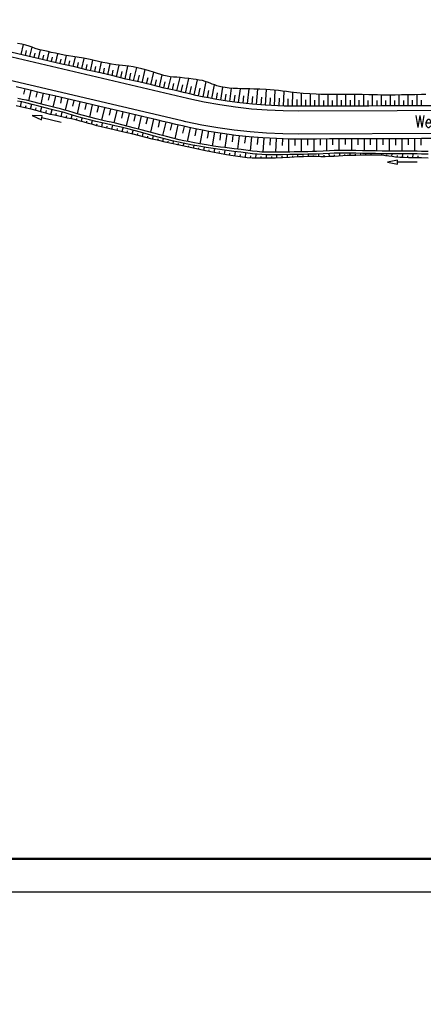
# Model space of a CAD drawing. Extents: x -134 to 1642, y -665 to 1050.
# Tile 21 of 88: x 552 to 614, y -17 to 133. Entities that reach past the tile are written whole.
import ezdxf

# ---------------------------------------------------------------- set-up
doc = ezdxf.new("R2010")
doc.units = 0
doc.header["$LTSCALE"] = 2
doc.header["$MEASUREMENT"] = 0
doc.linetypes.add('AUSGEZOGEN', pattern=[0])
for name, color, linetype in [('RAHMEN', 250, 'AUSGEZOGEN'), ('Rinne', 200, 'CONTINUOUS'), ('SCHRIFT', 8, 'AUSGEZOGEN'), ('Wegböschungen', 15, 'CONTINUOUS'), ('Wege', 15, 'CONTINUOUS')]:
    doc.layers.add(name, color=color, linetype=linetype)
doc.styles.add('ROMANS', font='romans.shx', dxfattribs={"width": 0.8})

msp = doc.modelspace()

# ---------------------------------------------------------------- hatches: boundary and pattern name
at = {"layer": 'Rinne'}
h = msp.add_hatch(dxfattribs=at)
h.set_pattern_fill('ANSI31', color=256, scale=20, style=0)
edge = h.paths.add_edge_path()
edge.add_arc((275.37, -21751.93), 21947.71, 89.378358, 89.455583, ccw=False)
edge.add_arc((441.16, -6471.33), 6666.2, 89.238235, 89.378358, ccw=False)
edge.add_arc((-14330.57, -1117453.65), 1117746.73, 89.23636226, 89.23823456, ccw=False)
edge.add_arc((523.43, -3023.77), 3217.85, 89.20146, 89.23636, ccw=False)
edge.add_arc((555.12, -750.21), 944.08, 86.94729, 89.20146, ccw=False)
edge.add_arc((625.86, 576.33), 384.35, 266.9473, 270.4805)
edge.add_arc((580.86, 5941.8), 5750, 270.480512, 270.662384)
edge.add_arc((762.64, -9781.39), 9974.23, 90.524294, 90.662384, ccw=False)
edge.add_arc((2442.17, -193318.23), 193518.75, 90.5143653, 90.5242944, ccw=False)
edge.add_arc((253.38, 50487.94), 50297.24, 270.514366, 270.533841)
edge.add_arc((717.25, 703), 510.13, 270.5338, 270.6271)
edge.add_arc((-30540.74, 2856402.63), 2856380.83, 270.62712452, 270.62837112)
edge.add_arc((769.64, 1592.38), 1398.89, 270.62837, 270.99311)
edge.add_arc((599.07, 11432.09), 11240.07, 270.993107, 271.121779)
edge.add_arc((275.39, -21749.98), 21944.96, 89.378358, 89.455589, ccw=False)
edge.add_arc((441.15, -6472.29), 6666.37, 89.238234, 89.378358, ccw=False)
edge.add_arc((-14329.56, -1117377.59), 1117669.86, 89.23636219, 89.23823424, ccw=False)
edge.add_arc((523.4, -3025.41), 3218.7, 89.20148, 89.23636, ccw=False)
edge.add_arc((555.1, -751.15), 944.21, 86.94729, 89.20148, ccw=False)
edge.add_arc((625.85, 575.59), 384.41, 266.9473, 270.4805)
edge.add_arc((580.85, 5941.87), 5750.87, 270.480491, 270.662393)
edge.add_arc((762.68, -9785.5), 9977.54, 90.524293, 90.662393, ccw=False)
edge.add_arc((2442.71, -193377.72), 193577.45, 90.5143667, 90.5242933, ccw=False)
edge.add_arc((253.39, 50486.67), 50296.77, 270.514367, 270.533841)
edge.add_arc((717.26, 702.22), 510.15, 270.5338, 270.6271)
edge.add_arc((-30543.48, 2856652.63), 2856631.65, 270.62712453, 270.6283711)
edge.add_arc((769.65, 1591.7), 1399.01, 270.62837, 270.99311)
edge.add_arc((599.07, 11431.93), 11240.71, 270.993107, 271.121781)
h = msp.add_hatch(dxfattribs=at)
h.set_pattern_fill('ANSI31', color=256, scale=20, style=0)
edge = h.paths.add_edge_path()
edge.add_arc((639.26, -229.86), 468.99, 97.5604, 98.5249, ccw=False)
edge.add_arc((578.78, 225.82), 9.32, 90.7152, 97.5604, ccw=False)
edge.add_arc((667.45, -6877.29), 7112.98, 90.453858, 90.71516, ccw=False)
edge.add_arc((644.04, -3922.61), 4158.2, 90.1121, 90.45386, ccw=False)
edge.add_arc((2970.47, -1192978.7), 1193216.58, 90.10896587, 90.11210068, ccw=False)
edge.add_arc((709.22, -3986.09), 4221.82, 90.05626, 90.10897, ccw=False)
edge.add_line((705.08, 235.72), (793.28, 235.81))
edge.add_arc((682.62, 115104.43), 114868.68, 270.0551966, 270.0832469)
edge.add_arc((860.11, -7060.43), 7296.32, 89.971949, 90.083247, ccw=False)
edge.add_arc((863.68, 229.3), 6.58, 80.4991, 89.9719, ccw=False)
edge.add_arc((850.92, 153.04), 83.9, 77.8496, 80.4991, ccw=False)
edge.add_arc((867.52, 230.16), 5.01, 71.9057, 77.8496, ccw=False)
edge.add_arc((858.93, 203.87), 32.67, 69.5781, 71.9057, ccw=False)
edge.add_arc((639.26, -229.56), 469.49, 97.5604, 98.5287, ccw=False)
edge.add_arc((578.73, 226.53), 9.4, 90.714, 97.5604, ccw=False)
edge.add_arc((667.89, -6928.25), 7164.74, 90.453858, 90.714007, ccw=False)
edge.add_arc((644.03, -3915.11), 4151.5, 90.1121, 90.45386, ccw=False)
edge.add_arc((2972.64, -1194119.31), 1194357.98, 90.10896588, 90.11209795, ccw=False)
edge.add_arc((709.22, -3982), 4218.52, 90.05626, 90.10897, ccw=False)
edge.add_line((705.07, 236.52), (793.27, 236.61))
edge.add_arc((681.71, 116046.7), 115810.15, 270.0551967, 270.0829776)
edge.add_arc((860.34, -7298.99), 7535.67, 89.97407, 90.082978, ccw=False)
edge.add_arc((863.75, 229.96), 6.72, 80.4991, 89.9741, ccw=False)
edge.add_arc((850.57, 151.23), 86.54, 77.862, 80.4991, ccw=False)
edge.add_arc((867.68, 230.78), 5.18, 71.9057, 77.862, ccw=False)
edge.add_arc((858.87, 203.82), 33.54, 69.5666, 71.9057, ccw=False)

# ---------------------------------------------------------------- linework, layer by layer
at = {"layer": 'RAHMEN'}
msp.add_line((0, 0), (950, 0), dxfattribs=at)
at = {"layer": 'RAHMEN', "const_width": 0.35}
msp.add_lwpolyline([(25, 5), (1130, 5), (1130, 415), (25, 415), (25, 5)], dxfattribs=at)
at = {"layer": 'Wegböschungen', "linetype": 'Continuous'}
for p, q in [((552.29, 127.51), (552.64, 129.01)), ((552.95, 127.36), (553.12, 128.09)), ((553.61, 127.2), (553.94, 128.61)), ((554.27, 127.05), (554.42, 127.72)), ((554.93, 126.89), (555.23, 128.2)), ((556.24, 126.58), (556.55, 127.9)), ((557.56, 126.28), (557.87, 127.61)), ((555.59, 126.74), (555.74, 127.39)), ((556.9, 126.43), (557.06, 127.09)), ((558.22, 126.12), (558.38, 126.8)), ((558.88, 125.97), (559.2, 127.35)), ((559.54, 125.81), (559.7, 126.53)), ((560.2, 125.66), (560.54, 127.14)), ((560.85, 125.5), (561.03, 126.26)), ((561.51, 125.35), (561.87, 126.9)), ((562.17, 125.2), (562.35, 125.98)), ((562.83, 125.04), (563.2, 126.64)), ((564.15, 124.73), (564.52, 126.35)), ((565.46, 124.42), (565.85, 126.08)), ((563.49, 124.89), (563.67, 125.69)), ((564.8, 124.58), (564.99, 125.4)), ((566.12, 124.27), (566.32, 125.12)), ((566.78, 124.12), (567.19, 125.89)), ((567.44, 123.96), (567.65, 124.89)), ((568.1, 123.81), (568.55, 125.75)), ((568.76, 123.65), (568.99, 124.65)), ((569.41, 123.5), (569.88, 125.51)), ((570.73, 123.19), (571.19, 125.2)), ((572.05, 122.88), (572.49, 124.81)), ((570.07, 123.34), (570.31, 124.35)), ((571.39, 123.03), (571.62, 124.02)), ((572.71, 122.73), (572.92, 123.66)), ((573.37, 122.57), (573.78, 124.39)), ((574.02, 122.42), (574.23, 123.32)), ((574.68, 122.26), (575.11, 124.11)), ((575.34, 122.11), (575.56, 123.08)), ((575.99, 121.96), (576.48, 123.99)), ((577.32, 121.64), (577.82, 123.83)), ((578.65, 121.34), (579.16, 123.65)), ((579.99, 121.06), (580.46, 123.37)), ((553.47, 122.1), (551.52, 122.56)), ((552.85, 122.25), (552.66, 121.46)), ((553.78, 122.03), (553.41, 120.45)), ((555.42, 121.64), (553.47, 122.1)), ((554.71, 121.81), (554.53, 121.02)), ((555.65, 121.59), (555.27, 119.99)), ((557.36, 121.19), (555.42, 121.64)), ((576.65, 121.8), (576.9, 122.86)), ((577.98, 121.49), (578.24, 122.62)), ((579.32, 121.2), (579.57, 122.37)), ((580.67, 120.92), (580.88, 122.03)), ((581.34, 120.8), (581.72, 122.88)), ((582.02, 120.68), (582.19, 121.67)), ((582.69, 120.56), (583.01, 122.52)), ((584.05, 120.36), (584.33, 122.36)), ((585.4, 120.17), (585.67, 122.3)), ((586.77, 120.02), (587.01, 122.26)), ((588.14, 119.89), (588.34, 122.22)), ((589.52, 119.78), (589.67, 122.15)), ((590.89, 119.71), (590.99, 122.05)), ((592.26, 119.65), (592.32, 121.9)), ((593.63, 119.63), (593.65, 121.74)), ((594.99, 119.63), (594.99, 121.6)), ((596.35, 119.63), (596.35, 121.49)), ((552.36, 120.28), (551.71, 120.42)), ((552.45, 120.67), (551.8, 120.81)), ((552.16, 119.55), (552.33, 120.29)), ((553.01, 120.14), (552.36, 120.28)), ((553.1, 120.53), (552.45, 120.67)), ((553.98, 119.91), (553.01, 120.14)), ((554.07, 120.29), (553.1, 120.53)), ((555.04, 120.05), (554.07, 120.29)), ((556.01, 119.79), (555.04, 120.05)), ((556.58, 121.37), (556.39, 120.56)), ((557.51, 121.15), (557.13, 119.5)), ((559.31, 120.73), (557.36, 121.19)), ((558.45, 120.93), (558.25, 120.1)), ((559.38, 120.71), (558.98, 119.01)), ((561.26, 120.27), (559.31, 120.73)), ((560.31, 120.5), (560.11, 119.62)), ((561.24, 120.28), (560.82, 118.47)), ((563.2, 119.82), (561.26, 120.27)), ((562.18, 120.06), (561.96, 119.13)), ((583.37, 120.46), (583.52, 121.44)), ((584.73, 120.26), (584.86, 121.29)), ((586.08, 120.09), (586.21, 121.19)), ((587.45, 119.95), (587.57, 121.1)), ((588.83, 119.83), (588.92, 121.01)), ((590.2, 119.74), (590.27, 120.92)), ((591.57, 119.68), (591.62, 120.83)), ((592.95, 119.64), (592.97, 120.73)), ((594.32, 119.62), (594.32, 120.64)), ((595.67, 119.63), (595.67, 120.58)), ((597.02, 119.63), (597.02, 120.54)), ((597.7, 119.63), (597.7, 121.42)), ((598.38, 119.64), (598.38, 120.52)), ((599.05, 119.64), (599.05, 121.4)), ((599.73, 119.64), (599.73, 120.52)), ((600.41, 119.64), (600.4, 121.4)), ((601.08, 119.65), (601.08, 120.53)), ((601.76, 119.65), (601.76, 121.41)), ((602.43, 119.65), (602.43, 120.53)), ((603.11, 119.65), (603.11, 121.41)), ((603.79, 119.66), (603.79, 120.53)), ((604.46, 119.66), (604.46, 121.39)), ((605.14, 119.66), (605.14, 120.52)), ((605.82, 119.66), (605.82, 121.36)), ((606.49, 119.66), (606.49, 120.5)), ((607.17, 119.67), (607.17, 121.33)), ((607.85, 119.67), (607.84, 120.5)), ((608.52, 119.67), (608.52, 121.32)), ((609.2, 119.67), (609.2, 120.5)), ((609.87, 119.68), (609.87, 121.34)), ((610.55, 119.68), (610.55, 120.51)), ((611.23, 119.68), (611.23, 121.36)), ((611.9, 119.68), (611.9, 120.53)), ((612.58, 119.69), (612.58, 121.38)), ((613.26, 119.69), (613.26, 120.54)), ((552.19, 119.55), (551.53, 119.69)), ((552.84, 119.4), (552.19, 119.55)), ((553.81, 119.16), (552.84, 119.4)), ((552.94, 119.37), (553.03, 119.74)), ((553.71, 119.19), (553.89, 119.93)), ((554.77, 118.91), (553.81, 119.16)), ((554.95, 119.66), (553.98, 119.91)), ((554.48, 118.99), (554.57, 119.36)), ((555.42, 118.73), (554.77, 118.91)), ((555.92, 119.4), (554.95, 119.66)), ((555.25, 118.78), (555.44, 119.53)), ((556.06, 118.56), (555.42, 118.73)), ((556.89, 119.15), (555.92, 119.4)), ((556.98, 119.54), (556.01, 119.79)), ((556.02, 118.57), (556.12, 118.95)), ((556.71, 118.39), (556.06, 118.56)), ((556.8, 118.37), (556.98, 119.13)), ((557.53, 118.99), (556.89, 119.15)), ((557.62, 119.38), (556.98, 119.54)), ((558.18, 118.82), (557.53, 118.99)), ((557.58, 118.19), (557.66, 118.56)), ((558.27, 119.21), (557.62, 119.38)), ((558.82, 118.65), (558.18, 118.82)), ((558.91, 119.04), (558.27, 119.21)), ((558.37, 118.03), (558.52, 118.73)), ((559.46, 118.46), (558.82, 118.65)), ((559.55, 118.85), (558.91, 119.04)), ((560.19, 118.65), (559.55, 118.85)), ((560.83, 118.46), (560.19, 118.65)), ((563.11, 119.84), (562.67, 117.96)), ((565.15, 119.36), (563.2, 119.82)), ((564.04, 119.62), (563.82, 118.67)), ((564.98, 119.4), (564.54, 117.51)), ((567.1, 118.9), (565.15, 119.36)), ((565.91, 119.18), (565.69, 118.24)), ((566.84, 118.97), (566.41, 117.09)), ((569.05, 118.45), (567.1, 118.9)), ((567.78, 118.75), (567.56, 117.81)), ((568.71, 118.53), (568.27, 116.65)), ((557.36, 118.24), (556.71, 118.39)), ((558.01, 118.1), (557.36, 118.24)), ((558.66, 117.96), (558.01, 118.1)), ((559.31, 117.83), (558.66, 117.96)), ((559.15, 117.86), (559.22, 118.19)), ((559.97, 117.69), (559.31, 117.83)), ((560.1, 118.26), (559.46, 118.46)), ((559.92, 117.7), (560.06, 118.28)), ((560.61, 117.53), (559.97, 117.69)), ((560.74, 118.07), (560.1, 118.26)), ((561.26, 117.36), (560.61, 117.53)), ((560.69, 117.51), (560.76, 117.78)), ((561.7, 117.8), (560.74, 118.07)), ((561.8, 118.19), (560.83, 118.46)), ((561.9, 117.18), (561.26, 117.36)), ((561.46, 117.31), (561.6, 117.83)), ((562.67, 117.55), (561.7, 117.8)), ((562.76, 117.94), (561.8, 118.19)), ((562.54, 117), (561.9, 117.18)), ((562.22, 117.09), (562.3, 117.36)), ((563.19, 116.82), (562.54, 117)), ((563.64, 117.31), (562.67, 117.55)), ((563.73, 117.7), (562.76, 117.94)), ((562.99, 116.87), (563.15, 117.43)), ((564.62, 117.08), (563.64, 117.31)), ((564.71, 117.47), (563.73, 117.7)), ((564.55, 116.47), (564.69, 117.06)), ((565.27, 116.94), (564.62, 117.08)), ((565.36, 117.32), (564.71, 117.47)), ((566.01, 117.18), (565.36, 117.32)), ((566.66, 117.04), (566.01, 117.18)), ((567.63, 116.81), (566.66, 117.04)), ((570.99, 117.99), (569.05, 118.45)), ((569.64, 118.31), (569.42, 117.36)), ((570.57, 118.09), (570.12, 116.15)), ((572.94, 117.54), (570.99, 117.99)), ((571.51, 117.87), (571.28, 116.89)), ((572.44, 117.65), (571.98, 115.65)), ((573.91, 117.31), (572.94, 117.54)), ((573.37, 117.43), (573.14, 116.42)), ((574.31, 117.22), (573.83, 115.16)), ((574.89, 117.08), (573.91, 117.31)), ((575.86, 116.85), (574.89, 117.08)), ((575.24, 117), (575, 115.96)), ((563.83, 116.65), (563.19, 116.82)), ((563.77, 116.66), (563.84, 116.95)), ((564.48, 116.49), (563.83, 116.65)), ((565.13, 116.34), (564.48, 116.49)), ((565.78, 116.2), (565.13, 116.34)), ((565.92, 116.79), (565.27, 116.94)), ((565.33, 116.29), (565.4, 116.59)), ((566.43, 116.05), (565.78, 116.2)), ((566.57, 116.65), (565.92, 116.79)), ((566.11, 116.12), (566.24, 116.72)), ((567.08, 115.9), (566.43, 116.05)), ((567.54, 116.42), (566.57, 116.65)), ((566.89, 115.95), (566.95, 116.25)), ((567.73, 115.74), (567.08, 115.9)), ((568.51, 116.17), (567.54, 116.42)), ((568.6, 116.56), (567.63, 116.81)), ((567.66, 115.76), (567.8, 116.35)), ((568.38, 115.58), (567.73, 115.74)), ((569.35, 115.35), (568.38, 115.58)), ((568.43, 115.57), (568.5, 115.86)), ((569.48, 115.91), (568.51, 116.17)), ((569.57, 116.3), (568.6, 116.56)), ((569.21, 115.38), (569.35, 115.95)), ((570.44, 115.65), (569.48, 115.91)), ((570.54, 116.04), (569.57, 116.3)), ((572.38, 115.13), (570.44, 115.65)), ((572.47, 115.52), (570.54, 116.04)), ((570.76, 115), (570.89, 115.53)), ((573.43, 115.26), (572.47, 115.52)), ((576.17, 116.78), (575.69, 114.68)), ((576.84, 116.62), (575.86, 116.85)), ((577.85, 116.4), (576.84, 116.62)), ((577.1, 116.56), (576.86, 115.52)), ((578.03, 116.36), (577.57, 114.27)), ((578.86, 116.18), (577.85, 116.4)), ((578.95, 116.16), (578.74, 115.13)), ((579.88, 115.98), (578.86, 116.18)), ((579.88, 115.98), (579.49, 113.91)), ((580.89, 115.8), (579.88, 115.98)), ((580.81, 115.81), (580.63, 114.78)), ((582.93, 115.47), (580.89, 115.8)), ((581.74, 115.65), (581.4, 113.59)), ((582.67, 115.51), (582.52, 114.48)), ((570.32, 115.11), (569.35, 115.35)), ((569.98, 115.19), (570.05, 115.46)), ((571.29, 114.87), (570.32, 115.11)), ((572.26, 114.63), (571.29, 114.87)), ((571.53, 114.81), (571.59, 115.06)), ((573.23, 114.39), (572.26, 114.63)), ((572.31, 114.62), (572.43, 115.11)), ((573.34, 114.87), (572.38, 115.13)), ((573.08, 114.43), (573.14, 114.67)), ((574.2, 114.16), (573.23, 114.39)), ((574.31, 114.62), (573.34, 114.87)), ((574.4, 115.01), (573.43, 115.26)), ((573.86, 114.24), (573.97, 114.71)), ((575.19, 113.94), (574.2, 114.16)), ((575.29, 114.37), (574.31, 114.62)), ((575.38, 114.76), (574.4, 115.01)), ((574.64, 114.06), (574.69, 114.28)), ((576.27, 114.14), (575.29, 114.37)), ((576.36, 114.53), (575.38, 114.76)), ((575.42, 113.89), (575.51, 114.32)), ((576.96, 113.99), (576.27, 114.14)), ((577.05, 114.38), (576.36, 114.53)), ((577.66, 113.85), (576.96, 113.99)), ((577.74, 114.24), (577.05, 114.38)), ((578.44, 114.1), (577.74, 114.24)), ((579.48, 113.91), (578.44, 114.1)), ((584.98, 115.19), (582.93, 115.47)), ((583.61, 115.37), (583.32, 113.32)), ((584.55, 115.24), (584.42, 114.22)), ((587.03, 114.97), (584.98, 115.19)), ((585.48, 115.13), (585.25, 113.09)), ((586.43, 115.03), (586.32, 114)), ((589.09, 114.8), (587.03, 114.97)), ((587.37, 114.94), (587.18, 112.84)), ((588.31, 114.86), (588.23, 113.79)), ((591.16, 114.69), (589.09, 114.8)), ((589.25, 114.79), (589.11, 112.64)), ((590.2, 114.73), (590.14, 113.68)), ((591.14, 114.69), (591.05, 112.62)), ((592.19, 114.65), (591.16, 114.69)), ((592.09, 114.66), (592.06, 113.64)), ((593.22, 114.63), (592.19, 114.65)), ((593.03, 114.63), (593, 112.64)), ((594.25, 114.62), (593.22, 114.63)), ((593.98, 114.63), (593.97, 113.64)), ((595.27, 114.63), (594.25, 114.62)), ((594.93, 114.62), (594.93, 112.69)), ((597.27, 114.63), (595.27, 114.63)), ((595.89, 114.63), (595.89, 113.67)), ((596.85, 114.63), (596.85, 112.72)), ((599.27, 114.64), (597.27, 114.63)), ((597.81, 114.63), (597.81, 113.69)), ((598.77, 114.64), (598.77, 112.8)), ((601.27, 114.65), (599.27, 114.64)), ((599.72, 114.64), (599.72, 113.74)), ((600.68, 114.64), (600.68, 112.89)), ((603.27, 114.65), (601.27, 114.65)), ((601.64, 114.65), (601.64, 113.78)), ((602.6, 114.65), (602.6, 112.89)), ((605.27, 114.66), (603.27, 114.65)), ((603.56, 114.65), (603.56, 113.76)), ((604.52, 114.66), (604.52, 112.84)), ((607.27, 114.67), (605.27, 114.66)), ((605.47, 114.66), (605.47, 113.74)), ((606.43, 114.66), (606.43, 112.8)), ((609.27, 114.67), (607.27, 114.67)), ((607.39, 114.67), (607.39, 113.73)), ((608.35, 114.67), (608.35, 112.78)), ((611.27, 114.68), (609.27, 114.67)), ((609.31, 114.67), (609.31, 113.72)), ((610.27, 114.68), (610.27, 112.78)), ((611.22, 114.68), (611.22, 113.73)), ((613.27, 114.69), (611.27, 114.68)), ((612.18, 114.68), (612.18, 112.77)), ((613.14, 114.69), (613.14, 113.72)), ((615.27, 114.7), (613.27, 114.69)), ((576.17, 113.73), (575.19, 113.94)), ((576.87, 113.59), (576.17, 113.73)), ((576.2, 113.72), (576.24, 113.93)), ((577.58, 113.45), (576.87, 113.59)), ((576.99, 113.57), (577.06, 113.97)), ((578.28, 113.31), (577.58, 113.45)), ((578.36, 113.71), (577.66, 113.85)), ((577.77, 113.41), (577.81, 113.61)), ((578.98, 113.16), (578.28, 113.31)), ((579.41, 113.52), (578.36, 113.71)), ((578.55, 113.25), (578.63, 113.66)), ((579.67, 113), (578.98, 113.16)), ((579.32, 113.08), (579.37, 113.3)), ((580.46, 113.34), (579.41, 113.52)), ((580.53, 113.73), (579.48, 113.91)), ((580.37, 112.84), (579.67, 113)), ((580.1, 112.9), (580.21, 113.38)), ((581.42, 112.63), (580.37, 112.84)), ((581.51, 113.17), (580.46, 113.34)), ((581.58, 113.56), (580.53, 113.73)), ((580.89, 112.73), (580.94, 112.99)), ((582.48, 112.42), (581.42, 112.63)), ((582.57, 113.02), (581.51, 113.17)), ((582.63, 113.41), (581.58, 113.56)), ((581.67, 112.58), (581.78, 113.13)), ((582.46, 112.43), (582.51, 112.72)), ((583.27, 112.93), (582.57, 113.02)), ((583.33, 113.32), (582.63, 113.41)), ((583.25, 112.28), (583.36, 112.91)), ((583.98, 112.84), (583.27, 112.93)), ((584.03, 113.24), (583.33, 113.32)), ((584.68, 112.75), (583.98, 112.84)), ((584.73, 113.15), (584.03, 113.24)), ((584.04, 112.15), (584.09, 112.48)), ((585.74, 112.62), (584.68, 112.75)), ((585.78, 113.02), (584.73, 113.15)), ((584.83, 112.02), (584.94, 112.72)), ((586.8, 112.48), (585.74, 112.62)), ((586.84, 112.88), (585.78, 113.02)), ((586.43, 111.82), (586.5, 112.52)), ((587.51, 112.39), (586.8, 112.48)), ((587.54, 112.79), (586.84, 112.88)), ((588.24, 112.71), (587.54, 112.79)), ((588.95, 112.65), (588.24, 112.71)), ((589.66, 112.62), (588.95, 112.65)), ((590.36, 112.62), (589.66, 112.62)), ((591.07, 112.62), (590.36, 112.62)), ((592.13, 112.63), (591.07, 112.62)), ((593.2, 112.65), (592.13, 112.63)), ((593.89, 112.66), (593.2, 112.65)), ((594.58, 112.68), (593.89, 112.66)), ((595.27, 112.69), (594.58, 112.68)), ((595.94, 112.7), (595.27, 112.69)), ((596.61, 112.72), (595.94, 112.7)), ((597.27, 112.73), (596.61, 112.72)), ((598.27, 112.77), (597.27, 112.73)), ((599.27, 112.82), (598.27, 112.77)), ((599.94, 112.86), (599.27, 112.82)), ((600.61, 112.89), (599.94, 112.86)), ((600.61, 112.49), (599.94, 112.46)), ((601.27, 112.9), (600.61, 112.89)), ((601.28, 112.5), (600.61, 112.49)), ((600.82, 112.04), (600.8, 112.49)), ((601.94, 112.9), (601.27, 112.9)), ((601.94, 112.5), (601.28, 112.5)), ((602.61, 112.89), (601.94, 112.9)), ((602.61, 112.49), (601.94, 112.5)), ((602.41, 112.11), (602.4, 112.49)), ((603.27, 112.87), (602.61, 112.89)), ((603.28, 112.47), (602.61, 112.49)), ((604.27, 112.85), (603.27, 112.87)), ((604.28, 112.45), (603.28, 112.47)), ((605.27, 112.83), (604.27, 112.85)), ((606.27, 112.81), (605.27, 112.83)), ((607.27, 112.79), (606.27, 112.81)), ((608.27, 112.78), (607.27, 112.79)), ((609.27, 112.77), (608.27, 112.78)), ((609.94, 112.78), (609.27, 112.77)), ((610.61, 112.79), (609.94, 112.78)), ((611.27, 112.79), (610.61, 112.79)), ((611.94, 112.78), (611.27, 112.79)), ((612.61, 112.76), (611.94, 112.78)), ((613.27, 112.74), (612.61, 112.76)), ((614.27, 112.72), (613.27, 112.74)), ((583.54, 112.23), (582.48, 112.42)), ((584.6, 112.05), (583.54, 112.23)), ((585.31, 111.95), (584.6, 112.05)), ((586.02, 111.86), (585.31, 111.95)), ((585.62, 111.91), (585.67, 112.27)), ((586.73, 111.79), (586.02, 111.86)), ((587.45, 111.74), (586.73, 111.79)), ((587.24, 111.76), (587.26, 112.09)), ((588.17, 111.72), (587.45, 111.74)), ((588.21, 112.31), (587.51, 112.39)), ((588.04, 111.72), (588.06, 112.33)), ((588.88, 111.71), (588.17, 111.72)), ((588.92, 112.25), (588.21, 112.31)), ((588.85, 111.71), (588.85, 111.98)), ((589.96, 111.72), (588.88, 111.71)), ((589.63, 112.22), (588.92, 112.25)), ((590.34, 112.22), (589.63, 112.22)), ((589.65, 111.71), (589.65, 112.22)), ((591.04, 111.74), (589.96, 111.72)), ((591.06, 112.22), (590.34, 112.22)), ((590.45, 111.72), (590.45, 111.97)), ((592.11, 111.78), (591.04, 111.74)), ((592.12, 112.23), (591.06, 112.22)), ((591.25, 111.74), (591.24, 112.22)), ((592.05, 111.77), (592.04, 112)), ((593.18, 111.83), (592.11, 111.78)), ((593.19, 112.25), (592.12, 112.23)), ((592.85, 111.81), (592.83, 112.24)), ((593.88, 111.87), (593.18, 111.83)), ((593.88, 112.26), (593.19, 112.25)), ((593.65, 111.86), (593.64, 112.06)), ((594.58, 112.28), (593.88, 112.26)), ((594.58, 111.91), (593.88, 111.87)), ((594.44, 111.91), (594.42, 112.27)), ((595.28, 112.29), (594.58, 112.28)), ((595.28, 111.94), (594.58, 111.91)), ((595.24, 111.94), (595.23, 112.12)), ((595.94, 112.3), (595.28, 112.29)), ((595.94, 111.96), (595.28, 111.94)), ((596.61, 112.32), (595.94, 112.3)), ((596.61, 111.95), (595.94, 111.96)), ((596.03, 111.96), (596.03, 112.31)), ((597.28, 112.33), (596.61, 112.32)), ((597.28, 111.95), (596.61, 111.95)), ((596.82, 111.95), (596.83, 112.14)), ((598.28, 112.37), (597.28, 112.33)), ((597.94, 111.94), (597.28, 111.95)), ((597.62, 111.94), (597.62, 112.34)), ((598.61, 111.94), (597.94, 111.94)), ((599.28, 112.42), (598.28, 112.37)), ((598.42, 111.94), (598.42, 112.16)), ((599.28, 111.96), (598.61, 111.94)), ((599.23, 111.96), (599.21, 112.42)), ((599.94, 112.46), (599.28, 112.42)), ((599.94, 111.99), (599.28, 111.96)), ((600.61, 112.03), (599.94, 111.99)), ((600.03, 111.99), (600.02, 112.23)), ((601.28, 112.07), (600.61, 112.03)), ((601.94, 112.1), (601.28, 112.07)), ((601.62, 112.09), (601.61, 112.29)), ((602.61, 112.12), (601.94, 112.1)), ((603.28, 112.14), (602.61, 112.12)), ((603.21, 112.14), (603.21, 112.3)), ((604.28, 112.16), (603.28, 112.14)), ((604.01, 112.15), (604, 112.45)), ((605.28, 112.43), (604.28, 112.45)), ((605.28, 112.18), (604.28, 112.16)), ((604.81, 112.17), (604.8, 112.3)), ((606.28, 112.41), (605.28, 112.43)), ((605.78, 112.18), (605.28, 112.18)), ((605.6, 112.18), (605.6, 112.42)), ((606.28, 112.19), (605.78, 112.18)), ((607.28, 112.39), (606.28, 112.41)), ((606.78, 112.18), (606.28, 112.19)), ((606.4, 112.18), (606.4, 112.29)), ((607.28, 112.15), (606.78, 112.18)), ((607.19, 112.15), (607.2, 112.39)), ((608.28, 112.38), (607.28, 112.39)), ((607.78, 112.09), (607.28, 112.15)), ((608.28, 112.02), (607.78, 112.09)), ((607.97, 112.07), (607.99, 112.22)), ((609.28, 112.37), (608.28, 112.38)), ((608.78, 111.95), (608.28, 112.02)), ((608.76, 111.96), (608.81, 112.37)), ((609.28, 111.89), (608.78, 111.95)), ((609.94, 112.38), (609.28, 112.37)), ((609.94, 111.84), (609.28, 111.89)), ((609.56, 111.87), (609.59, 112.12)), ((610.61, 112.39), (609.94, 112.38)), ((610.61, 111.81), (609.94, 111.84)), ((610.37, 111.82), (610.4, 112.38)), ((611.28, 112.39), (610.61, 112.39)), ((611.28, 111.79), (610.61, 111.81)), ((611.17, 111.8), (611.18, 112.09)), ((611.94, 112.38), (611.28, 112.39)), ((612.28, 111.77), (611.28, 111.79)), ((612.61, 112.36), (611.94, 112.38)), ((611.97, 111.78), (611.99, 112.38)), ((613.28, 111.75), (612.28, 111.77)), ((613.28, 112.34), (612.61, 112.36)), ((612.77, 111.76), (612.78, 112.06)), ((614.28, 112.32), (613.28, 112.34)), ((614.28, 111.73), (613.28, 111.75))]:
    msp.add_line(p, q, dxfattribs=at)
for points in [[(613.91, 121.39), (613.24, 121.39), (612.24, 121.37), (611.24, 121.36), (610.24, 121.34), (609.24, 121.33), (608.24, 121.32), (607.24, 121.32), (606.58, 121.34), (605.91, 121.35), (605.24, 121.37), (604.24, 121.4), (603.24, 121.41), (602.24, 121.41), (601.24, 121.41), (600.24, 121.4), (599.24, 121.4), (598.58, 121.4), (597.91, 121.42), (597.24, 121.44), (596.24, 121.5), (595.24, 121.58), (594.28, 121.67), (593.33, 121.78), (592.7, 121.85), (592.08, 121.93), (591.46, 122.01), (590.84, 122.06), (590.21, 122.11), (589.59, 122.15), (588.66, 122.2), (587.72, 122.24), (587.1, 122.26), (586.47, 122.28), (585.84, 122.29), (585.22, 122.31), (584.59, 122.34), (583.96, 122.39), (583.34, 122.47), (582.72, 122.58), (582.11, 122.74), (581.76, 122.87), (581.4, 123.01), (581.05, 123.15), (580.69, 123.29), (580.33, 123.41), (579.88, 123.53), (579.42, 123.61), (578.96, 123.68), (578.49, 123.74), (577.83, 123.83), (577.17, 123.92), (576.51, 123.99), (576, 124.03), (575.5, 124.07), (575, 124.12), (574.5, 124.2), (574.02, 124.32), (573.54, 124.46), (573.06, 124.62), (572.59, 124.78), (571.63, 125.08), (570.66, 125.33), (570.01, 125.49), (569.36, 125.62), (568.7, 125.73), (568.2, 125.79), (567.7, 125.84), (567.2, 125.89), (566.7, 125.95), (566.04, 126.05), (565.38, 126.17), (564.73, 126.31), (564.07, 126.45), (563.42, 126.59), (562.77, 126.73), (561.79, 126.92), (560.8, 127.09), (560.14, 127.2), (559.48, 127.3), (558.82, 127.42), (558.17, 127.55), (557.52, 127.69), (556.87, 127.83), (556.38, 127.94), (555.89, 128.04), (555.4, 128.16), (554.92, 128.29), (554.44, 128.44), (553.97, 128.6), (553.49, 128.77), (553.01, 128.91), (552.36, 129.07), (551.71, 129.19)], [(615.25, 119.7), (613.25, 119.69), (611.25, 119.68), (609.25, 119.67), (607.25, 119.67), (605.25, 119.66), (603.25, 119.65), (601.25, 119.65), (599.25, 119.64), (597.25, 119.63), (595.25, 119.63), (594.27, 119.62), (593.29, 119.63), (592.33, 119.65), (591.36, 119.68), (589.43, 119.79), (587.5, 119.94), (585.58, 120.15), (583.67, 120.41), (581.76, 120.72), (580.81, 120.89), (579.86, 121.08), (578.91, 121.28), (577.97, 121.49), (577, 121.72), (576.03, 121.95), (575.06, 122.18), (574.08, 122.4), (572.13, 122.86), (570.19, 123.32), (568.24, 123.77), (566.29, 124.23), (564.35, 124.69), (562.4, 125.14), (560.45, 125.6), (558.5, 126.05), (556.56, 126.51), (554.61, 126.97), (552.66, 127.42), (550.72, 127.88)], [(558.36, 117.17), (555.43, 117.85), (555.5, 118.14), (553.97, 118.19), (555.37, 117.56), (555.43, 117.85)], [(612.59, 111.11), (609.59, 111.11), (609.59, 111.41), (608.09, 111.11), (609.59, 110.81), (609.59, 111.11)]]:
    msp.add_lwpolyline(points, dxfattribs=at)
at = {"layer": 'Wege', "linetype": 'Continuous'}
for p, q in [((576.81, 117.4), (544.85, 124.89)), ((577.39, 117.27), (576.81, 117.4)), ((579.81, 116.76), (577.39, 117.27)), ((582.26, 116.33), (579.81, 116.76)), ((584.71, 115.98), (582.26, 116.33)), ((587.17, 115.71), (584.71, 115.98)), ((589.64, 115.52), (587.17, 115.71)), ((592.12, 115.4), (589.64, 115.52)), ((684.49, 115.69), (594.59, 115.37)), ((594.59, 115.37), (592.12, 115.4))]:
    msp.add_line(p, q, dxfattribs=at)
msp.add_lwpolyline([(684.38, 119.18), (594.6, 118.87), (592.18, 118.9), (589.76, 119.01), (587.35, 119.2), (584.95, 119.47), (582.55, 119.82), (580.17, 120.25), (577.8, 120.76), (577.63, 120.8), (545.65, 128.3), (543.23, 128.82), (540.79, 129.27), (538.34, 129.64), (535.88, 129.93), (533.42, 130.14), (530.94, 130.27), (528.46, 130.32), (526.54, 130.31), (286.1, 125.3)], dxfattribs=at)

# ---------------------------------------------------------------- texts
at = {"layer": 'SCHRIFT', "style": 'ROMANS', "width": 0.8}
msp.add_text('Weg', height=1.8, rotation=359.6377, dxfattribs=at).set_placement((612.27, 116.41))

doc.saveas('drawing.dxf')
